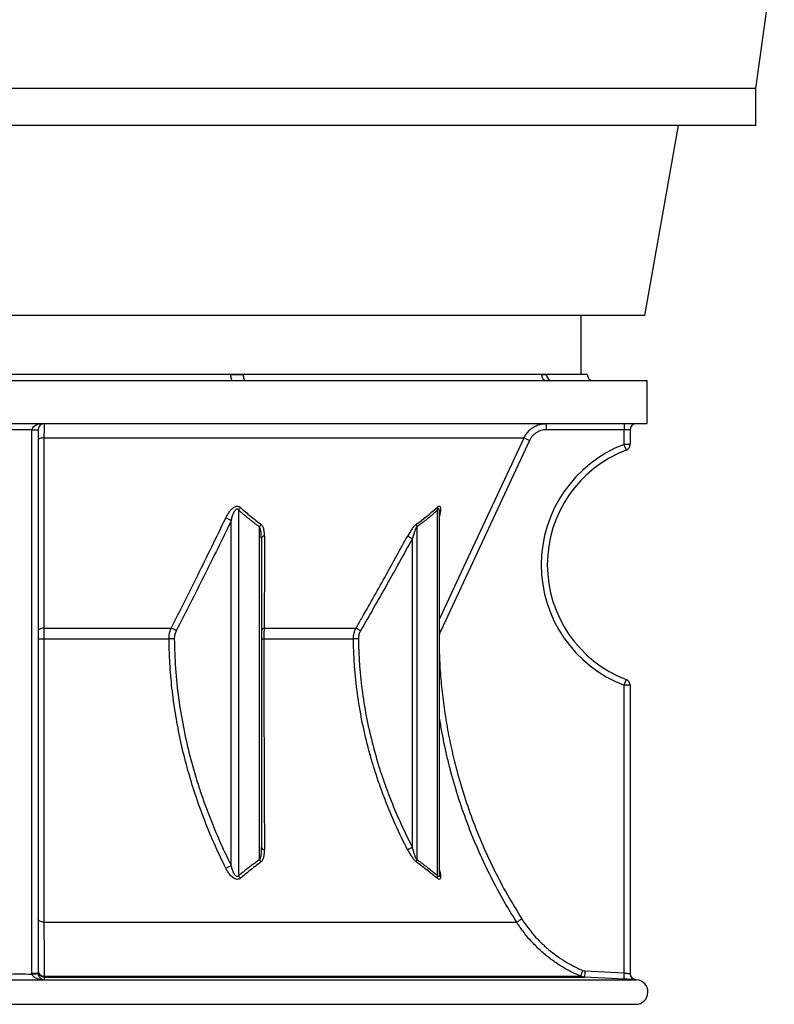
# Model space of a CAD drawing. Header units: millimetres. Extents: x 2079 to 3309, y 561 to 4041.
# Tile 2 of 8: x 2694 to 3309, y 561 to 1363. Entities that reach past the tile are written whole.
import ezdxf

# ---------------------------------------------------------------- set-up
doc = ezdxf.new("R2010")
doc.units = ezdxf.units.MM

msp = doc.modelspace()

# ---------------------------------------------------------------- linework, layer by layer
at = {"color": 7, "linetype": 'Continuous', "lineweight": 25}
for p, q in [((3293.53, 1306.67), (3308.53, 1416.67)), ((3293.53, 1306.67), (2093.53, 1306.67)), ((3293.53, 1276.67), (3293.53, 1306.67)), ((3293.53, 1276.67), (2093.53, 1276.67)), ((3203.03, 1121.78), (3230.34, 1276.67)), ((3203.03, 1121.78), (2184.03, 1121.78)), ((3151.03, 1073.78), (3151.03, 1121.78)), ((2182.03, 1068.78), (3205.03, 1068.78)), ((2865.34, 1073.78), (2521.71, 1073.78)), ((2875.67, 1073.78), (2865.34, 1073.78)), ((3118.65, 1073.78), (2875.67, 1073.78)), ((3122.93, 1073.78), (3118.65, 1073.78)), ((3156.03, 1073.78), (3122.93, 1073.78)), ((3205.03, 1033.78), (3205.03, 1068.78)), ((2182.03, 1033.78), (3205.03, 1033.78)), ((2703.53, 1028.78), (2683.53, 1028.78)), ((2703.53, 1028.78), (2708.53, 1028.78)), ((2703.53, 586.15), (2703.53, 1028.78)), ((2708.53, 1028.78), (2708.53, 586.15)), ((3186.1, 1028.78), (3122.63, 1028.78)), ((3186.1, 1016.86), (3186.1, 1028.78)), ((3191.03, 1028.78), (3186.1, 1028.78)), ((3191.03, 1028.78), (3191.03, 1016.86)), ((2713.31, 1022.23), (3104.56, 1022.23)), ((3109.02, 1020.12), (3036.63, 865.03)), ((3191.03, 1016.86), (3186.1, 1016.86)), ((2871.97, 963.38), (2871.97, 665.73)), ((3034.13, 665.73), (3034.13, 963.38)), ((2865.93, 673.91), (2865.93, 954.66)), ((3035.56, 961.87), (3035.55, 962.1)), ((3035.59, 667.04), (3035.59, 961.87)), ((2889, 678.82), (2889, 949.65)), ((3017.09, 949.65), (3017.09, 678.82)), ((2890.47, 940.07), (2890.47, 688.68)), ((3013.56, 688.68), (3013.56, 940.07)), ((2713.26, 867.14), (2816.95, 867.14)), ((2892.8, 867.14), (2967.64, 867.14)), ((2713.23, 858.51), (2815.23, 858.51)), ((2892.52, 858.51), (2965.53, 858.51)), ((3186.1, 586.29), (3186.1, 820.71)), ((3191.03, 820.71), (3186.1, 820.71)), ((3191.03, 820.71), (3191.03, 585.78)), ((2713.32, 627.66), (3098.61, 627.66)), ((2703.55, 585.46), (2703.53, 586.15)), ((2703.53, 586.15), (2708.53, 586.15)), ((2708.53, 586.15), (2708.54, 585.8)), ((3154.14, 587.96), (3186.1, 586.29)), ((2713.44, 583.74), (3150.58, 583.74)), ((2713.52, 580.77), (2713.48, 580.52)), ((2713.52, 582.97), (3153.95, 582.97)), ((3153.95, 582.97), (3150.58, 583.74)), ((3196.05, 580.77), (3195.77, 580.78)), ((2192.03, 560.78), (3195.03, 560.78))]:
    msp.add_line(p, q, dxfattribs=at)
at = {"color": 1, "linetype": 'Continuous', "lineweight": 25}
for p, q in [((2713.52, 580.77), (3196.05, 580.77)), ((2191.48, 560.78), (3195.57, 560.78))]:
    msp.add_line(p, q, dxfattribs=at)
at = {"color": 7, "linetype": 'Continuous', "lineweight": 25, "flags": 128}
for points in [[(2865.34, 1073.78), (2865.38, 1072.81), (2865.48, 1071.87), (2865.66, 1071), (2865.89, 1070.25), (2866.17, 1069.62), (2866.49, 1069.16), (2866.84, 1068.88), (2867.2, 1068.78)], [(2875.67, 1073.78), (2875.71, 1072.81), (2875.82, 1071.87), (2876, 1071), (2876.24, 1070.25), (2876.54, 1069.62), (2876.88, 1069.16), (2877.25, 1068.88), (2877.64, 1068.78)], [(2713.31, 1022.23), (2712.36, 1022.18), (2711.46, 1022.05), (2710.64, 1021.85), (2709.92, 1021.58), (2709.32, 1021.27), (2708.89, 1020.91), (2708.62, 1020.52), (2708.53, 1020.12)], [(2713.31, 1022.23), (2713.31, 1013.17), (2713.3, 976.93), (2713.26, 867.14)], [(3009.72, 942.18), (3010.04, 942.01), (3010.42, 941.8), (3010.85, 941.56), (3011.33, 941.3), (3011.85, 941.01), (3012.4, 940.71), (3012.97, 940.39), (3013.56, 940.07)], [(2713.26, 867.14), (2712.33, 867.08), (2711.43, 866.95), (2710.61, 866.75), (2709.9, 866.48), (2709.32, 866.17), (2708.88, 865.81), (2708.62, 865.43), (2708.53, 865.03)], [(2971.3, 865.03), (2970.76, 865.34), (2970.22, 865.65), (2969.7, 865.95), (2969.21, 866.23), (2968.75, 866.5), (2968.33, 866.74), (2967.96, 866.96), (2967.64, 867.14)], [(2819.54, 858.55), (2819.04, 858.54), (2818.52, 858.54), (2817.97, 858.53), (2817.42, 858.53), (2816.86, 858.52), (2816.31, 858.51), (2815.76, 858.51), (2815.23, 858.51)], [(2969.56, 858.55), (2968.98, 858.54), (2968.4, 858.54), (2967.84, 858.53), (2967.3, 858.53), (2966.79, 858.52), (2966.32, 858.51), (2965.9, 858.51), (2965.53, 858.51)], [(3013.56, 688.68), (3012.97, 688.37), (3012.39, 688.07), (3011.84, 687.78), (3011.31, 687.51), (3010.82, 687.26), (3010.39, 687.03), (3010, 686.83), (3009.68, 686.67)], [(2713.32, 627.66), (2712.38, 627.73), (2711.47, 627.9), (2710.64, 628.15), (2709.92, 628.49), (2709.33, 628.89), (2708.89, 629.34), (2708.62, 629.83), (2708.53, 630.34)], [(2703.55, 585.46), (2704.52, 585.53), (2705.46, 585.59), (2706.32, 585.65), (2707.07, 585.7), (2707.69, 585.74), (2708.15, 585.78), (2708.44, 585.8), (2708.54, 585.8)], [(2713.52, 582.97), (2713.52, 582.44), (2713.52, 580.77)], [(3185.9, 581.29), (3175.92, 581.82), (3153.95, 582.97)]]:
    msp.add_lwpolyline(points, dxfattribs=at)
at = {"color": 1, "linetype": 'Continuous', "lineweight": 25, "flags": 128}
for points in [[(3035.59, 874.47), (3036.4, 876.2), (3053.32, 912.44), (3104.56, 1022.23)], [(3036.63, 865.03), (3035.77, 865.43), (3035.59, 865.51)], [(3195.77, 580.78), (3194.83, 580.92), (3194.04, 581.19)]]:
    msp.add_lwpolyline(points, dxfattribs=at)
at = {"color": 7, "linetype": 'Continuous', "lineweight": 25}
for centre, radius, start, end in [((3123.46, 1073.59), 4.81, 177.69056, 267.48645), ((3127.76, 1073.61), 4.83, 177.95387, 267.79509), ((3161.03, 1073.78), 5, 180, 270), ((2713.53, 1028.78), 5, 90, 180), ((3212.22, 1030.03), 89.6, 177.60081, 180.79898), ((3275.68, 1030.03), 89.6, 177.60081, 180.79898), ((3196.03, 1028.78), 5, 90, 180), ((3201.61, 1221.3), 221.47, 244.00964, 245.28642), ((3223.6, 918.78), 105, 110.92483, 249.07517), ((3223.53, 918.78), 100, 110.92483, 249.07517), ((3097.63, 981.7), 95.19, 18.67626, 21.67136), ((3186.03, 1016.86), 5, 290.92483, 0), ((2879.11, 960.12), 7.85, 136.82825, 155.47426), ((3038.51, 965.47), 4.86, 179.6765, 205.42355), ((2855.74, 938.79), 18.86, 57.2684, 72.4119), ((2896.17, 947.04), 7.62, 141.68355, 159.94952), ((3022.03, 951.52), 5.28, 177.34596, 200.71248), ((2893.27, 939.29), 2.91, 94.26753, 164.3312), ((2810.8, 849.94), 18.27, 55.69326, 70.34163), ((2893.17, 864.38), 2.78, 97.6374, 166.64294), ((2712.1, 985.04), 126.54, 268.38062, 270.51239), ((2892.19, 889.89), 31.39, 266.85788, 270.59776), ((3097.65, 855.85), 95.17, 338.3282, 341.32394), ((3186.03, 820.71), 5, 0, 69.07517), ((2893.19, 689.51), 2.85, 197.04884, 266.67365), ((2855.76, 689.15), 18.32, 288.07606, 303.71629), ((2896.17, 681.42), 7.62, 199.96816, 218.29689), ((3022.04, 676.96), 5.29, 159.36687, 182.80356), ((2879.16, 668.73), 7.79, 202.64222, 222.57283), ((3038.62, 663.76), 4.9, 156.361, 183.58195), ((3195.28, 482.6), 174.32, 122.0545, 123.67815), ((2713.33, 588.55), 4.81, 182.38193, 271.3266), ((2713.52, 587.96), 5, 180.03911, 269.90917), ((3242.98, 548.87), 98.76, 156.43904, 159.32454), ((3243.87, 582.01), 89.93, 176.2084, 179.39251), ((3275.79, 580.34), 89.89, 176.2075, 179.39272), ((3196.03, 585.78), 5, 180, 267.02981), ((3196.03, 585.78), 5, 180, 246.61841), ((2712.64, 579.37), 1.47, 87.16662, 118.65507), ((2713.53, 585.78), 5.01, 260.63661, 269.88076), ((3195.53, 570.78), 10, 270.24278, 87), ((3195.03, 688.78), 128, 270, 270.24278)]:
    msp.add_arc(centre, radius, start, end, dxfattribs=at)
msp.add_ellipse((2713.53, 1028.78), major_axis=(10, 0), ratio=0.5, start_param=1.570796, end_param=3.141593, dxfattribs=at)
for points, knots in [([(2865.34, 1073.78), (2868.29, 1073.75), (2871.74, 1073.71), (2875.17, 1073.77), (2875.67, 1073.78)], [0, 0, 0, 0, 0.853464, 1, 1, 1, 1]), ([(3118.65, 1073.78), (3119.89, 1073.75), (3121.34, 1073.71), (3122.73, 1073.77), (3122.93, 1073.78)], [0, 0, 0, 0, 0.853463, 1, 1, 1, 1]), ([(2713.53, 1033.78), (2713.51, 1033.73), (2713.49, 1033.61), (2713.45, 1032.74), (2713.41, 1031.35), (2713.38, 1029.47), (2713.35, 1027.13), (2713.32, 1024.68), (2713.31, 1022.95), (2713.31, 1022.23)], [0, 0, 0, 0, 0.14884, 0.297678, 0.446533, 0.595388, 0.744198, 0.893006, 1, 1, 1, 1]), ([(3104.56, 1022.23), (3105.08, 1023.22), (3106.13, 1025.21), (3108.3, 1027.8), (3110.86, 1030.03), (3113.75, 1031.78), (3116.91, 1033.02), (3119.92, 1033.68), (3121.88, 1033.75), (3122.7, 1033.78)], [0, 0, 0, 0, 0.146523, 0.297296, 0.443798, 0.594544, 0.741128, 0.891959, 1, 1, 1, 1]), ([(3122.63, 1028.78), (3122.01, 1028.76), (3120.56, 1028.71), (3118.3, 1028.21), (3115.93, 1027.29), (3113.76, 1025.97), (3111.84, 1024.31), (3110.21, 1022.36), (3109.42, 1020.87), (3109.02, 1020.12)], [0, 0, 0, 0, 0.108057, 0.256779, 0.4055, 0.554122, 0.702744, 0.851373, 1, 1, 1, 1]), ([(2861.43, 956.77), (2861.93, 957.74), (2862.91, 959.68), (2864.67, 962.26), (2866.62, 964.47), (2868.54, 965.9), (2870.34, 966.51), (2871.72, 966.47), (2872.72, 966.05), (2873.2, 965.65), (2873.39, 965.5)], [0, 0, 0, 0, 0.189936, 0.379485, 0.534571, 0.690575, 0.778935, 0.867632, 0.949871, 1, 1, 1, 1]), ([(2865.93, 954.66), (2866.19, 955.72), (2866.47, 956.77), (2866.95, 958.33), (2867.12, 958.84), (2867.49, 959.87), (2867.69, 960.39), (2868.12, 961.39), (2868.36, 961.89), (2868.76, 962.61), (2868.9, 962.84), (2869.21, 963.29), (2869.37, 963.51), (2869.75, 963.9), (2869.96, 964.09), (2870.31, 964.27), (2870.43, 964.32), (2870.68, 964.37), (2870.8, 964.37), (2871.04, 964.32), (2871.15, 964.27), (2871.36, 964.15), (2871.45, 964.07), (2871.71, 963.81), (2871.85, 963.6), (2871.97, 963.38)], [0, 0, 0, 0, 0.25, 0.25, 0.375, 0.375, 0.5, 0.5, 0.625, 0.625, 0.6875, 0.6875, 0.75, 0.75, 0.8125, 0.8125, 0.84375, 0.84375, 0.875, 0.875, 0.90625, 0.90625, 0.9375, 0.9375, 1, 1, 1, 1]), ([(2889, 949.65), (2888.65, 949.91), (2887.95, 950.42), (2886.89, 951.19), (2885.83, 951.98), (2884.77, 952.78), (2883.71, 953.6), (2882.65, 954.42), (2881.58, 955.26), (2880.52, 956.12), (2879.45, 956.98), (2878.39, 957.86), (2877.32, 958.75), (2876.25, 959.65), (2875.18, 960.56), (2874.11, 961.49), (2873.04, 962.43), (2872.33, 963.07), (2871.97, 963.38)], [0, 0, 0, 0, 0.060487, 0.121232, 0.182237, 0.243505, 0.305037, 0.366837, 0.428906, 0.491247, 0.553861, 0.616751, 0.679919, 0.743367, 0.807097, 0.871111, 0.935412, 1, 1, 1, 1]), ([(2873.39, 965.5), (2876.11, 963.03), (2878.87, 960.64), (2884.47, 956.06), (2887.31, 953.86), (2890.18, 951.77)], [0, 0, 0, 0, 0.5, 0.5, 1, 1, 1, 1]), ([(3034.13, 963.38), (3033.77, 963.07), (3033.06, 962.43), (3031.98, 961.49), (3030.91, 960.56), (3029.84, 959.65), (3028.78, 958.75), (3027.71, 957.86), (3026.64, 956.98), (3025.58, 956.12), (3024.51, 955.26), (3023.45, 954.42), (3022.39, 953.6), (3021.33, 952.78), (3020.27, 951.98), (3019.21, 951.19), (3018.15, 950.42), (3017.44, 949.91), (3017.09, 949.65)], [0, 0, 0, 0, 0.064588, 0.128889, 0.192903, 0.256633, 0.320081, 0.383249, 0.446139, 0.508753, 0.571094, 0.633163, 0.694963, 0.756495, 0.817763, 0.878768, 0.939513, 1, 1, 1, 1]), ([(2816.95, 867.14), (2818.41, 870.01), (2825.74, 884.35), (2840.7, 914.14), (2853.89, 941.26), (2861.43, 956.77)], [0, 0, 0, 0, 0.096711, 0.483559, 1, 1, 1, 1]), ([(2865.93, 954.66), (2858.62, 939.61), (2851.24, 924.61), (2836.31, 894.73), (2828.76, 879.84), (2821.1, 865.03)], [0, 0, 0, 0, 0.5, 0.5, 1, 1, 1, 1]), ([(2890.47, 940.07), (2890.46, 941.1), (2890.43, 943.37), (2890.11, 946.36), (2889.62, 948.58), (2889.13, 949.43), (2889, 949.65)], [0, 0, 0, 0, 0.306889, 0.678123, 0.917784, 1, 1, 1, 1]), ([(2893.05, 942.18), (2893.03, 943.22), (2892.97, 945.55), (2892.34, 948.61), (2891.3, 950.8), (2890.43, 951.55), (2890.18, 951.77)], [0, 0, 0, 0, 0.284647, 0.643357, 0.899222, 1, 1, 1, 1]), ([(3016.76, 951.77), (3016.18, 951.26), (3014.99, 950.23), (3013.21, 947.89), (3011.43, 945.2), (3010.3, 943.2), (3009.72, 942.18)], [0, 0, 0, 0, 0.217418, 0.446791, 0.720935, 1, 1, 1, 1]), ([(3017.09, 949.65), (3016.79, 949.13), (3016.14, 947.97), (3014.92, 944.73), (3014.13, 942.03), (3013.56, 940.07)], [0, 0, 0, 0, 0.187436, 0.412811, 1, 1, 1, 1]), ([(2893.05, 942.18), (2893.04, 939.26), (2893, 924.66), (2892.92, 899.59), (2892.84, 877.58), (2892.8, 867.14)], [0, 0, 0, 0, 0.116222, 0.581113, 1, 1, 1, 1]), ([(2967.64, 867.14), (2969.29, 870.03), (2977.58, 884.49), (2991.67, 909.47), (3003.92, 931.67), (3009.72, 942.18)], [0, 0, 0, 0, 0.116222, 0.581114, 1, 1, 1, 1]), ([(3013.56, 940.07), (3006.6, 927.51), (2992.7, 902.4), (2978.43, 877.48), (2971.3, 865.03)], [0, 0, 0, 0, 0.499979, 1, 1, 1, 1]), ([(2713.26, 867.14), (2713.26, 866.11), (2713.24, 864.03), (2713.24, 861.09), (2713.23, 859.23), (2713.23, 858.51)], [0, 0, 0, 0, 0.372674, 0.75614, 1, 1, 1, 1]), ([(2815.23, 858.51), (2815.28, 859.67), (2815.36, 861.75), (2816, 864.66), (2816.63, 866.3), (2816.95, 867.14)], [0, 0, 0, 0, 0.388887, 0.69084, 1, 1, 1, 1]), ([(2892.8, 867.14), (2892.74, 866.14), (2892.63, 864.3), (2892.53, 861.36), (2892.52, 859.47), (2892.52, 858.51)], [0, 0, 0, 0, 0.366146, 0.67901, 1, 1, 1, 1]), ([(2965.53, 858.51), (2965.58, 859.61), (2965.67, 861.66), (2966.43, 864.57), (2967.23, 866.28), (2967.64, 867.14)], [0, 0, 0, 0, 0.370502, 0.681439, 1, 1, 1, 1]), ([(2713.23, 858.51), (2713.23, 850.43), (2713.24, 834.26), (2713.24, 810.11), (2713.24, 787.94), (2713.25, 767.78), (2713.26, 749.59), (2713.26, 731.61), (2713.27, 716.63), (2713.28, 701.41), (2713.28, 685.99), (2713.3, 666.92), (2713.31, 647.36), (2713.32, 634.23), (2713.32, 627.66)], [0, 0, 0, 0, 0.099389, 0.198854, 0.298243, 0.37494, 0.451708, 0.528476, 0.605174, 0.64618, 0.728293, 0.810407, 0.905203, 1, 1, 1, 1]), ([(2861.45, 671.74), (2858.2, 678.5), (2851.69, 692.04), (2843.14, 713.06), (2835.87, 733.64), (2829.86, 753.75), (2825, 773.28), (2821.06, 793.15), (2818.07, 813.24), (2816.35, 830.89), (2815.47, 845.99), (2815.31, 854.33), (2815.23, 858.51)], [0, 0, 0, 0, 0.118282, 0.236645, 0.354911, 0.457809, 0.561433, 0.665217, 0.768986, 0.872588, 0.936294, 1, 1, 1, 1]), ([(2821.1, 865.03), (2820.59, 864.05), (2820.2, 863.01), (2819.79, 861.38), (2819.69, 860.82), (2819.56, 859.69), (2819.53, 859.12), (2819.54, 858.55)], [0, 0, 0, 0, 0.5, 0.5, 0.75, 0.75, 1, 1, 1, 1]), ([(2819.54, 858.55), (2819.7, 842.21), (2820.89, 826.1), (2825.17, 794.3), (2828.25, 778.62), (2834.22, 755.39), (2836.43, 747.69), (2839.47, 738.14), (2840.09, 736.23), (2841.36, 732.42), (2842, 730.53), (2843.98, 724.86), (2845.35, 721.11), (2852.42, 702.49), (2858.82, 688.01), (2865.93, 673.91)], [0, 0, 0, 0, 0.25, 0.25, 0.5, 0.5, 0.625, 0.625, 0.65625, 0.65625, 0.6875, 0.6875, 0.75, 0.75, 1, 1, 1, 1]), ([(2892.52, 858.51), (2892.52, 843.46), (2892.53, 828.6), (2892.58, 799.21), (2892.62, 784.69), (2892.68, 763.15), (2892.71, 756.01), (2892.75, 745.35), (2892.76, 741.81), (2892.79, 734.75), (2892.81, 731.23), (2892.84, 724.22), (2892.85, 720.74), (2892.89, 713.81), (2892.9, 710.37), (2892.95, 700.11), (2892.99, 693.35), (2893.02, 686.67)], [0, 0, 0, 0, 0.25, 0.25, 0.5, 0.5, 0.625, 0.625, 0.6875, 0.6875, 0.75, 0.75, 0.8125, 0.8125, 0.875, 0.875, 1, 1, 1, 1]), ([(3009.68, 686.67), (3002.83, 699.98), (2996.68, 713.61), (2989.93, 731.06), (2988.63, 734.57), (2986.13, 741.62), (2984.92, 745.17), (2982.62, 752.29), (2981.52, 755.87), (2979.42, 763.05), (2978.42, 766.65), (2973.71, 784.7), (2970.81, 799.27), (2966.8, 828.68), (2965.69, 843.52), (2965.53, 858.51)], [0, 0, 0, 0, 0.25, 0.25, 0.3125, 0.3125, 0.375, 0.375, 0.4375, 0.4375, 0.5, 0.5, 0.75, 0.75, 1, 1, 1, 1]), ([(2971.3, 865.03), (2970.73, 864.04), (2970.29, 863), (2969.85, 861.37), (2969.74, 860.81), (2969.59, 859.69), (2969.56, 859.12), (2969.56, 858.55)], [0, 0, 0, 0, 0.5, 0.5, 0.75, 0.75, 1, 1, 1, 1]), ([(2969.56, 858.55), (2969.73, 843.67), (2970.85, 828.96), (2974.85, 799.9), (2977.74, 785.54), (2983.34, 764.24), (2985.42, 757.18), (2988.85, 746.65), (2990.05, 743.15), (2992.54, 736.17), (2993.84, 732.68), (3000.58, 715.38), (3006.72, 701.87), (3013.56, 688.68)], [0, 0, 0, 0, 0.25, 0.25, 0.5, 0.5, 0.625, 0.625, 0.6875, 0.6875, 0.75, 0.75, 1, 1, 1, 1]), ([(2890.47, 688.68), (2890.46, 687.66), (2890.44, 685.62), (2890.19, 682.89), (2889.83, 680.54), (2889.27, 679.37), (2889, 678.82)], [0, 0, 0, 0, 0.295389, 0.592219, 0.808551, 1, 1, 1, 1]), ([(2890.19, 676.7), (2890.53, 676.95), (2890.81, 677.25), (2891.31, 677.91), (2891.53, 678.28), (2891.9, 679.05), (2892.06, 679.45), (2892.33, 680.29), (2892.44, 680.72), (2892.73, 682.03), (2892.85, 682.93), (2893, 684.78), (2893.03, 685.71), (2893.02, 686.67)], [0, 0, 0, 0, 0.125, 0.125, 0.25, 0.25, 0.375, 0.375, 0.5, 0.5, 0.75, 0.75, 1, 1, 1, 1]), ([(3009.68, 686.67), (3010.17, 685.72), (3010.68, 684.77), (3011.76, 682.92), (3012.31, 682.02), (3013.19, 680.71), (3013.49, 680.28), (3014.11, 679.45), (3014.43, 679.05), (3015.07, 678.28), (3015.4, 677.92), (3016.08, 677.25), (3016.42, 676.94), (3016.76, 676.7)], [0, 0, 0, 0, 0.25, 0.25, 0.5, 0.5, 0.625, 0.625, 0.75, 0.75, 0.875, 0.875, 1, 1, 1, 1]), ([(3017.09, 678.82), (3016.98, 678.98), (3016.87, 679.15), (3016.67, 679.51), (3016.57, 679.7), (3016.29, 680.27), (3016.12, 680.67), (3015.79, 681.47), (3015.63, 681.88), (3015.33, 682.71), (3015.19, 683.13), (3014.77, 684.39), (3014.51, 685.24), (3014.01, 686.95), (3013.78, 687.81), (3013.56, 688.68)], [0, 0, 0, 0, 0.0625, 0.0625, 0.125, 0.125, 0.25, 0.25, 0.375, 0.375, 0.5, 0.5, 0.75, 0.75, 1, 1, 1, 1]), ([(2871.97, 665.73), (2871.85, 665.53), (2871.71, 665.34), (2871.38, 665.03), (2871.18, 664.91), (2870.84, 664.83), (2870.72, 664.83), (2870.49, 664.86), (2870.37, 664.89), (2870.02, 665.04), (2869.81, 665.2), (2869.43, 665.55), (2869.26, 665.75), (2868.94, 666.16), (2868.8, 666.38), (2868.38, 667.05), (2868.14, 667.52), (2867.7, 668.47), (2867.5, 668.95), (2867.13, 669.93), (2866.95, 670.42), (2866.47, 671.9), (2866.19, 672.91), (2865.93, 673.91)], [0, 0, 0, 0, 0.0625, 0.0625, 0.125, 0.125, 0.15625, 0.15625, 0.1875, 0.1875, 0.25, 0.25, 0.3125, 0.3125, 0.375, 0.375, 0.5, 0.5, 0.625, 0.625, 0.75, 0.75, 1, 1, 1, 1]), ([(2871.97, 665.73), (2872.47, 666.13), (2873.46, 666.94), (2874.95, 668.14), (2876.42, 669.31), (2877.87, 670.46), (2879.31, 671.58), (2880.74, 672.69), (2882.15, 673.77), (2883.55, 674.82), (2884.94, 675.86), (2886.3, 676.87), (2887.66, 677.85), (2888.56, 678.5), (2889, 678.82)], [0, 0, 0, 0, 0.0892, 0.177327, 0.264384, 0.350372, 0.435292, 0.519147, 0.601938, 0.683667, 0.764335, 0.843946, 0.9225, 1, 1, 1, 1]), ([(2890.19, 676.7), (2886.99, 674.29), (2881.34, 670.03), (2875.82, 665.45), (2873.42, 663.45)], [0, 0, 0, 0, 0.565695, 1, 1, 1, 1]), ([(3033.73, 663.45), (3031.3, 665.45), (3025.71, 670.03), (3019.99, 674.29), (3016.76, 676.7)], [0, 0, 0, 0, 0.434306, 1, 1, 1, 1]), ([(3017.09, 678.82), (3017.5, 678.52), (3018.33, 677.93), (3019.58, 677.02), (3020.84, 676.09), (3022.12, 675.14), (3023.4, 674.18), (3024.7, 673.19), (3026.01, 672.18), (3027.33, 671.15), (3028.67, 670.11), (3030.02, 669.04), (3031.38, 667.95), (3032.75, 666.85), (3033.67, 666.1), (3034.13, 665.73)], [0, 0, 0, 0, 0.071501, 0.143901, 0.217199, 0.2914, 0.366503, 0.44251, 0.519423, 0.597243, 0.675972, 0.755611, 0.836161, 0.917624, 1, 1, 1, 1]), ([(2873.42, 663.45), (2873.03, 663.18), (2872.25, 662.64), (2870.72, 662.47), (2869, 662.9), (2867.4, 663.86), (2865.95, 665.13), (2864.45, 666.8), (2862.89, 669), (2861.93, 670.82), (2861.45, 671.74)], [0, 0, 0, 0, 0.102949, 0.20621, 0.298343, 0.424546, 0.5279, 0.631511, 0.815562, 1, 1, 1, 1]), ([(2713.32, 627.66), (2713.33, 625.04), (2713.33, 619.78), (2713.35, 612.42), (2713.37, 605.5), (2713.38, 599.08), (2713.4, 593.25), (2713.42, 587.99), (2713.44, 585.16), (2713.44, 583.74)], [0, 0, 0, 0, 0.1372494, 0.2744989, 0.4157386, 0.556978, 0.7018274, 0.8503057, 1, 1, 1, 1]), ([(3150.58, 583.74), (3147.7, 585.04), (3141.93, 587.63), (3133.65, 592.47), (3125.7, 597.98), (3118.12, 604.28), (3111.01, 611.33), (3104.37, 619.11), (3100.54, 624.8), (3098.61, 627.66)], [0, 0, 0, 0, 0.137269, 0.274538, 0.415793, 0.557049, 0.701973, 0.850378, 1, 1, 1, 1]), ([(3102.76, 630.34), (3105.74, 625.66), (3109.04, 621.25), (3114.47, 615.04), (3116.36, 613.03), (3119.31, 610.13), (3120.32, 609.17), (3122.37, 607.31), (3123.41, 606.39), (3128.68, 601.94), (3133.13, 598.74), (3142.46, 593.02), (3147.34, 590.5), (3152.46, 588.35)], [0, 0, 0, 0, 0.25, 0.25, 0.375, 0.375, 0.4375, 0.4375, 0.5, 0.5, 0.75, 0.75, 1, 1, 1, 1]), ([(2683.5, 585.46), (2686.84, 585.47), (2693.53, 585.49), (2700.21, 585.47), (2703.55, 585.46)], [0, 0, 0, 0, 0.499999, 1, 1, 1, 1]), ([(2708.54, 585.8), (2708.55, 585.59), (2708.58, 585.38), (2708.66, 584.98), (2708.71, 584.78), (2708.82, 584.42), (2708.89, 584.25), (2709.02, 583.92), (2709.1, 583.77), (2709.32, 583.35), (2709.49, 583.09), (2709.83, 582.64), (2710.01, 582.44), (2710.56, 581.9), (2710.95, 581.61), (2711.56, 581.26), (2711.76, 581.16), (2712.1, 581.02), (2712.21, 580.98), (2712.45, 580.9), (2712.57, 580.87), (2712.71, 580.84)], [0, 0, 0, 0, 0.0625, 0.0625, 0.125, 0.125, 0.1875, 0.1875, 0.25, 0.25, 0.375, 0.375, 0.5, 0.5, 0.75, 0.75, 0.875, 0.875, 0.9375, 0.9375, 1, 1, 1, 1]), ([(3186.1, 586.29), (3186.42, 586.25), (3186.74, 586.22), (3187.22, 586.17), (3187.37, 586.15), (3187.68, 586.12), (3187.83, 586.11), (3188.28, 586.06), (3188.57, 586.03), (3189.1, 585.97), (3189.35, 585.95), (3189.81, 585.9), (3190.01, 585.88), (3190.28, 585.85), (3190.37, 585.84), (3190.52, 585.83), (3190.59, 585.82), (3190.77, 585.8), (3190.87, 585.79), (3190.99, 585.78), (3191.03, 585.78), (3191.03, 585.78)], [0, 0, 0, 0, 0.125, 0.125, 0.1875, 0.1875, 0.25, 0.25, 0.375, 0.375, 0.5, 0.5, 0.625, 0.625, 0.6875, 0.6875, 0.75, 0.75, 0.875, 0.875, 1, 1, 1, 1]), ([(2713.48, 580.52), (2706.83, 580.56), (2700.18, 580.58), (2686.87, 580.58), (2680.22, 580.56), (2673.57, 580.52)], [0, 0, 0, 0, 0.5, 0.5, 1, 1, 1, 1]), ([(2711.94, 580.66), (2711.28, 580.74), (2709.96, 580.92), (2707.77, 581.55), (2705.71, 582.49), (2704.25, 583.81), (2703.69, 584.79), (2703.59, 585.28), (2703.55, 585.46)], [0, 0, 0, 0, 0.193578, 0.38748, 0.68982, 0.860356, 0.949774, 1, 1, 1, 1]), ([(2713.48, 580.52), (2713.48, 580.52), (2713.21, 580.54), (2712.7, 580.58), (2712.19, 580.63), (2711.94, 580.66)], [0, 0, 0, 0, 0.0124197, 0.5062598, 1, 1, 1, 1]), ([(3195.77, 580.78), (3195.72, 580.79), (3195.61, 580.79), (3194.48, 580.85), (3192.25, 580.96), (3189.28, 581.12), (3187.03, 581.24), (3185.9, 581.29)], [0, 0, 0, 0, 0.1326098, 0.3491277, 0.5659577, 0.7829677, 1, 1, 1, 1])]:
    msp.add_open_spline(points, degree=3, knots=knots, dxfattribs=at)
for points in [[(3016.76, 951.77), (3022.54, 955.95), (3028.17, 960.56), (3033.66, 965.5)], [(3152.46, 588.35), (3152.99, 588.12), (3153.55, 587.99), (3154.14, 587.96)], [(2712.71, 580.84), (2712.97, 580.76), (2713.23, 580.66), (2713.48, 580.52)], [(2713.44, 583.74), (2713.45, 583.51), (2713.48, 583.16), (2713.5, 583), (2713.52, 582.97)]]:
    msp.add_open_spline(points, degree=3, dxfattribs=at)
at = {"color": 1, "linetype": 'Continuous', "lineweight": 25}
for points, knots in [([(3033.66, 965.5), (3034, 965.78), (3034.68, 966.34), (3035.55, 966.57), (3036.19, 966.2), (3036.59, 965.06), (3036.54, 962.97), (3036.16, 960.59), (3035.75, 958.99), (3035.59, 958.36)], [0, 0, 0, 0, 0.107937, 0.216532, 0.311324, 0.437761, 0.647387, 0.86093, 1, 1, 1, 1]), ([(3035.55, 962.1), (3035.56, 962.45), (3035.58, 963.18), (3035.45, 963.92), (3035.24, 964.27), (3035.08, 964.38), (3034.86, 964.34), (3034.52, 964.05), (3034.29, 963.66), (3034.13, 963.38)], [0, 0, 0, 0, 0.219134, 0.467805, 0.543907, 0.622076, 0.708346, 0.79501, 1, 1, 1, 1]), ([(3036.63, 865.03), (3036.41, 864.53), (3035.95, 863.49), (3035.71, 862.39), (3035.59, 861.81)], [0, 0, 0, 0, 0.4804614, 1, 1, 1, 1]), ([(3035.59, 845.85), (3035.63, 844.26), (3035.82, 836.85), (3036.86, 823.65), (3038.75, 806.19), (3041.41, 788.75), (3044.79, 771.33), (3049.24, 752.59), (3054.96, 732.61), (3062.21, 711.51), (3070.59, 690.63), (3080.15, 670.07), (3090.79, 649.82), (3098.77, 636.83), (3102.76, 630.34)], [0, 0, 0, 0, 0.020844, 0.097362, 0.173848, 0.251487, 0.329158, 0.406797, 0.504425, 0.602118, 0.699745, 0.799807, 0.899938, 1, 1, 1, 1]), ([(3098.61, 627.66), (3094.67, 634.07), (3086.8, 646.88), (3076.25, 666.84), (3066.59, 687.44), (3057.98, 708.71), (3050.43, 730.57), (3045.17, 748.84), (3040.78, 766.77), (3037.74, 780.92), (3036.14, 791.68), (3035.59, 795.35)], [0, 0, 0, 0, 0.1250016, 0.2500862, 0.3750877, 0.5032044, 0.6314106, 0.7595273, 0.8191203, 0.9383333, 1, 1, 1, 1]), ([(3035.59, 670.33), (3035.72, 669.86), (3036.12, 668.45), (3036.5, 666.41), (3036.68, 664.33), (3036.43, 663.01), (3035.78, 662.49), (3034.97, 662.6), (3034.23, 663.04), (3033.82, 663.38), (3033.73, 663.45)], [0, 0, 0, 0, 0.1056646, 0.3168804, 0.4874519, 0.6584568, 0.7641133, 0.8699805, 0.9707896, 1, 1, 1, 1]), ([(3035.58, 667.03), (3035.58, 666.91), (3035.61, 666.24), (3035.53, 665.48), (3035.3, 664.98), (3035.13, 664.83), (3034.94, 664.83), (3034.64, 665.01), (3034.36, 665.35), (3034.17, 665.65), (3034.13, 665.73)], [0, 0, 0, 0, 0.078822, 0.426638, 0.534631, 0.601691, 0.68932, 0.765577, 0.942896, 1, 1, 1, 1])]:
    msp.add_open_spline(points, degree=3, knots=knots, dxfattribs=at)

doc.saveas('drawing.dxf')
